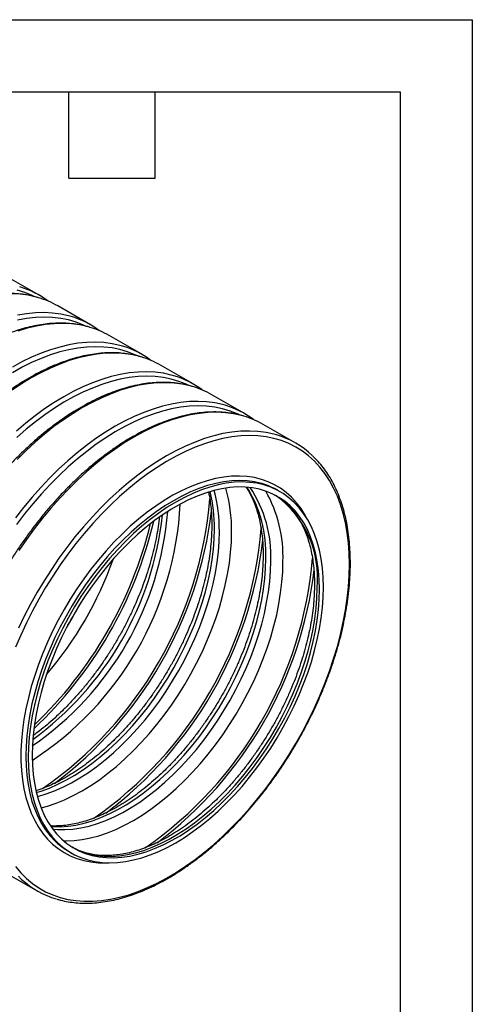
# Model space of a CAD drawing. Header units: millimetres. Extents: x 0 to 140, y 0 to 108.
# Tile 4 of 4: x 120 to 140, y 65 to 108. Entities that reach past the tile are written whole.
import ezdxf

# ---------------------------------------------------------------- set-up
doc = ezdxf.new("R2010")
doc.units = ezdxf.units.MM
doc.header["$LTSCALE"] = 0.5
doc.layers.add('TEXT', color=140, linetype='Continuous', lineweight=25)

msp = doc.modelspace()

# ---------------------------------------------------------------- linework, layer by layer
at = {"color": 7, "linetype": 'Continuous'}
for p, q in [((0.001, 107.951), (139.701, 107.951)), ((139.701, 107.951), (139.701, 0.001))]:
    msp.add_line(p, q, dxfattribs=at)
for p, q in [((120.606, 95.803), (119.172, 96.63)), ((122.868, 94.497), (121.435, 95.324)), ((125.131, 93.191), (123.698, 94.018)), ((127.394, 91.884), (125.961, 92.712)), ((129.656, 90.578), (128.223, 91.405)), ((131.919, 89.272), (130.486, 90.099)), ((131.234, 87.127), (131.125, 87.19)), ((121.926, 71.254), (122.035, 71.192)), ((119.087, 70.353), (120.52, 69.526))]:
    msp.add_line(p, q)
at = {"flags": 128}
for points in [[(120.393, 95.745), (120.302, 95.787), (119.98, 95.914), (119.645, 96.013)], [(120.583, 95.687), (120.474, 95.717), (120.126, 95.793), (119.766, 95.839), (119.395, 95.858)], [(122.016, 94.86), (121.907, 94.89), (121.559, 94.965), (121.199, 95.012), (120.828, 95.031), (120.447, 95.02), (120.058, 94.982), (119.66, 94.915)], [(122.655, 94.439), (122.564, 94.481), (122.243, 94.608), (121.908, 94.706), (121.56, 94.777), (121.2, 94.819), (120.829, 94.832), (120.448, 94.817), (120.058, 94.773), (119.66, 94.701)], [(122.845, 94.381), (122.736, 94.411), (122.389, 94.486), (122.029, 94.533), (121.658, 94.552), (121.277, 94.542), (120.887, 94.503), (120.489, 94.436), (120.085, 94.341), (119.674, 94.218)], [(124.278, 93.554), (124.17, 93.584), (123.822, 93.659), (123.462, 93.706), (123.091, 93.724), (122.71, 93.714), (122.32, 93.676), (121.922, 93.609), (121.518, 93.513), (121.107, 93.39), (120.692, 93.24), (120.274, 93.062), (119.853, 92.857), (119.431, 92.626)], [(124.918, 93.132), (124.827, 93.174), (124.506, 93.301), (124.17, 93.4), (123.822, 93.471), (123.462, 93.513), (123.091, 93.526), (122.71, 93.511), (122.321, 93.467), (121.923, 93.395), (121.519, 93.295), (121.109, 93.166), (120.696, 93.01), (120.278, 92.827), (119.859, 92.617), (119.439, 92.38)], [(125.108, 93.075), (124.999, 93.105), (124.651, 93.18), (124.291, 93.227), (123.921, 93.245), (123.54, 93.235), (123.15, 93.197), (122.752, 93.13), (122.347, 93.035), (121.937, 92.911), (121.522, 92.761), (121.104, 92.583), (120.683, 92.378), (120.261, 92.147), (119.839, 91.891), (119.418, 91.61)], [(126.541, 92.247), (126.432, 92.277), (126.084, 92.353), (125.725, 92.4), (125.354, 92.418), (124.973, 92.408), (124.583, 92.369), (124.185, 92.302), (123.78, 92.207), (123.37, 92.084), (122.955, 91.933), (122.537, 91.755), (122.116, 91.551), (121.694, 91.32), (121.272, 91.064), (120.852, 90.783), (120.433, 90.477), (120.018, 90.149), (119.608, 89.798)], [(127.181, 91.826), (127.09, 91.868), (126.768, 91.995), (126.433, 92.094), (126.085, 92.164), (125.725, 92.207), (125.354, 92.22), (124.973, 92.205), (124.583, 92.161), (124.186, 92.089), (123.782, 91.988), (123.372, 91.86), (122.958, 91.704), (122.541, 91.52), (122.122, 91.31), (121.702, 91.074), (121.282, 90.813), (120.864, 90.526), (120.448, 90.216), (120.036, 89.883), (119.629, 89.528)], [(127.371, 91.768), (127.262, 91.799), (126.914, 91.874), (126.554, 91.921), (126.183, 91.939), (125.802, 91.929), (125.412, 91.891), (125.015, 91.824), (124.61, 91.728), (124.2, 91.605), (123.785, 91.454), (123.366, 91.277), (122.946, 91.072), (122.524, 90.841), (122.102, 90.585), (121.681, 90.304), (121.263, 89.999), (120.848, 89.67), (120.437, 89.319), (120.033, 88.947), (119.635, 88.555)], [(128.804, 90.941), (128.695, 90.971), (128.347, 91.047), (127.987, 91.093), (127.616, 91.112), (127.236, 91.102), (126.846, 91.063), (126.448, 90.996), (126.043, 90.901), (125.633, 90.778), (125.218, 90.627), (124.799, 90.449), (124.379, 90.245), (123.957, 90.014), (123.535, 89.757), (123.114, 89.476), (122.696, 89.171), (122.281, 88.843), (121.87, 88.492), (121.466, 88.12), (121.068, 87.728), (120.678, 87.316), (120.297, 86.887), (119.926, 86.44), (119.566, 85.978)], [(129.444, 90.52), (129.353, 90.562), (129.031, 90.689), (128.696, 90.788), (128.348, 90.858), (127.988, 90.9), (127.617, 90.914), (127.236, 90.899), (126.846, 90.855), (126.449, 90.783), (126.044, 90.682), (125.635, 90.554), (125.221, 90.397), (124.804, 90.214), (124.385, 90.004), (123.964, 89.768), (123.545, 89.506), (123.126, 89.22), (122.711, 88.91), (122.299, 88.577), (121.892, 88.221), (121.491, 87.845), (121.097, 87.448), (120.712, 87.033), (120.336, 86.6), (119.97, 86.15), (119.616, 85.684)], [(129.633, 90.462), (129.525, 90.492), (129.177, 90.568), (128.817, 90.615), (128.446, 90.633), (128.065, 90.623), (127.675, 90.584), (127.277, 90.517), (126.873, 90.422), (126.462, 90.299), (126.047, 90.148), (125.629, 89.97), (125.208, 89.766), (124.786, 89.535), (124.364, 89.279), (123.944, 88.997), (123.525, 88.692), (123.11, 88.364), (122.7, 88.013), (122.295, 87.641), (121.898, 87.249), (121.508, 86.837), (121.127, 86.408), (120.756, 85.961), (120.396, 85.499), (120.048, 85.022), (119.713, 84.532)], [(134.29, 83.928), (134.279, 84.406), (134.246, 84.871), (134.19, 85.32), (134.113, 85.752), (134.014, 86.167), (133.894, 86.562), (133.753, 86.937), (133.591, 87.291), (133.408, 87.623), (133.206, 87.932), (132.985, 88.217), (132.745, 88.477), (132.488, 88.711), (132.213, 88.92), (131.922, 89.101), (131.615, 89.256), (131.294, 89.383), (130.959, 89.481), (130.61, 89.552), (130.25, 89.594), (129.879, 89.608), (129.498, 89.592), (129.109, 89.549), (128.711, 89.476), (128.307, 89.376), (127.898, 89.247), (127.484, 89.091), (127.066, 88.908), (126.647, 88.698), (126.227, 88.462), (125.807, 88.2), (125.389, 87.914), (124.973, 87.604), (124.561, 87.271), (124.154, 86.915), (123.754, 86.539), (123.36, 86.142), (122.974, 85.727), (122.598, 85.293), (122.233, 84.843), (121.878, 84.378), (121.537, 83.899), (121.208, 83.407), (120.894, 82.903), (120.595, 82.39), (120.312, 81.868), (120.046, 81.339), (119.797, 80.804), (119.566, 80.266)], [(131.066, 89.635), (130.958, 89.665), (130.61, 89.74), (130.25, 89.787), (129.879, 89.806), (129.498, 89.796), (129.108, 89.757), (128.71, 89.69), (128.306, 89.595), (127.895, 89.472), (127.481, 89.321), (127.062, 89.143), (126.641, 88.938), (126.22, 88.708), (125.798, 88.451), (125.377, 88.17), (124.958, 87.865), (124.544, 87.537), (124.133, 87.186), (123.729, 86.814), (123.331, 86.422), (122.941, 86.01), (122.56, 85.58), (122.189, 85.134), (121.829, 84.671), (121.481, 84.194), (121.147, 83.705), (120.826, 83.203), (120.52, 82.691), (120.229, 82.169), (119.955, 81.641), (119.698, 81.106)], [(132.43, 85.917), (132.331, 86.1), (132.152, 86.384), (131.954, 86.645), (131.737, 86.882), (131.503, 87.093), (131.251, 87.279), (130.984, 87.438), (130.701, 87.569), (130.405, 87.674), (130.095, 87.75), (129.772, 87.798), (129.439, 87.819), (129.095, 87.81), (128.743, 87.774), (128.383, 87.709), (128.016, 87.616), (127.644, 87.496), (127.268, 87.348), (126.889, 87.173), (126.508, 86.973), (126.127, 86.747), (125.748, 86.496), (125.37, 86.221), (124.996, 85.923), (124.626, 85.603), (124.263, 85.262), (123.906, 84.901), (123.558, 84.521), (123.219, 84.125), (122.891, 83.712), (122.575, 83.284), (122.271, 82.843), (121.982, 82.39), (121.707, 81.927), (121.447, 81.456), (121.204, 80.977), (120.978, 80.492), (120.771, 80.003), (120.582, 79.512), (120.413, 79.021), (120.263, 78.53), (120.134, 78.041), (120.026, 77.557), (119.939, 77.079), (119.873, 76.608), (119.829, 76.145), (119.807, 75.694), (119.807, 75.254), (119.829, 74.827), (119.873, 74.416), (119.939, 74.02), (120.026, 73.642), (120.134, 73.283), (120.263, 72.944), (120.413, 72.626), (120.582, 72.33), (120.771, 72.057), (120.978, 71.808), (121.204, 71.584), (121.447, 71.385), (121.707, 71.213), (121.982, 71.068), (122.271, 70.949), (122.575, 70.859), (122.891, 70.797), (123.219, 70.762), (123.558, 70.756), (123.68, 70.761)], [(130.42, 87.488), (130.411, 87.49), (130.101, 87.562), (129.779, 87.606), (129.445, 87.621), (129.102, 87.607), (128.751, 87.566), (128.392, 87.496), (128.026, 87.398), (127.655, 87.272), (127.281, 87.12), (126.904, 86.94), (126.526, 86.734), (126.148, 86.503), (125.771, 86.248), (125.396, 85.968), (125.026, 85.666), (124.66, 85.342), (124.301, 84.997), (123.949, 84.632), (123.606, 84.25), (123.273, 83.85), (122.951, 83.435), (122.641, 83.005), (122.344, 82.563), (122.062, 82.109), (121.794, 81.646), (121.542, 81.174), (121.308, 80.696), (121.091, 80.212), (120.892, 79.726), (120.712, 79.238), (120.552, 78.749), (120.413, 78.262), (120.294, 77.779), (120.196, 77.3), (120.119, 76.828), (120.064, 76.364), (120.031, 75.91), (120.02, 75.467), (120.031, 75.036), (120.064, 74.62), (120.119, 74.219), (120.196, 73.835), (120.294, 73.47), (120.413, 73.124), (120.552, 72.798), (120.712, 72.495), (120.892, 72.214), (121.091, 71.956), (121.308, 71.724), (121.374, 71.661)], [(133.14, 82.915), (133.129, 83.345), (133.096, 83.762), (133.041, 84.162), (132.964, 84.546), (132.866, 84.912), (132.747, 85.258), (132.608, 85.583), (132.448, 85.887), (132.268, 86.168), (132.069, 86.425), (131.852, 86.658), (131.618, 86.865), (131.366, 87.046), (131.099, 87.201), (130.816, 87.328), (130.519, 87.428), (130.209, 87.5), (129.887, 87.543), (129.554, 87.558), (129.211, 87.545), (128.859, 87.503), (128.5, 87.433), (128.134, 87.335), (127.764, 87.21), (127.389, 87.057), (127.013, 86.877), (126.634, 86.672), (126.256, 86.441), (125.879, 86.185), (125.505, 85.905), (125.134, 85.603), (124.768, 85.279), (124.409, 84.934), (124.058, 84.57), (123.715, 84.187), (123.382, 83.788), (123.059, 83.372), (122.75, 82.943), (122.453, 82.5), (122.17, 82.047), (121.902, 81.583), (121.651, 81.111), (121.416, 80.633), (121.199, 80.15), (121, 79.663), (120.821, 79.175), (120.661, 78.687), (120.521, 78.2), (120.402, 77.716), (120.304, 77.238), (120.228, 76.766), (120.173, 76.302), (120.14, 75.847), (120.129, 75.404), (120.14, 74.974), (120.173, 74.557), (120.228, 74.157), (120.304, 73.773), (120.402, 73.407), (120.521, 73.061), (120.661, 72.736), (120.821, 72.432), (121, 72.151), (121.199, 71.894), (121.416, 71.661), (121.651, 71.454), (121.902, 71.273), (122.17, 71.118), (122.453, 70.991), (122.75, 70.891), (123.059, 70.82), (123.382, 70.776), (123.715, 70.761), (124.058, 70.774), (124.409, 70.816), (124.768, 70.886), (125.134, 70.984), (125.505, 71.109), (125.879, 71.262), (126.256, 71.442), (126.634, 71.647), (127.013, 71.878), (127.389, 72.134), (127.764, 72.414), (128.134, 72.716), (128.5, 73.04), (128.859, 73.385), (129.211, 73.749), (129.554, 74.132), (129.887, 74.532), (130.209, 74.947), (130.519, 75.376), (130.816, 75.819), (131.099, 76.273), (131.366, 76.736), (131.618, 77.208), (131.852, 77.686), (132.069, 78.169), (132.268, 78.656), (132.448, 79.144), (132.608, 79.632), (132.747, 80.119), (132.866, 80.603), (132.964, 81.081), (133.041, 81.553), (133.096, 82.018), (133.129, 82.472), (133.14, 82.915)], [(132.97, 82.817), (132.959, 83.244), (132.925, 83.657), (132.87, 84.054), (132.793, 84.433), (132.694, 84.794), (132.573, 85.136), (132.432, 85.456), (132.271, 85.754), (132.09, 86.029), (131.889, 86.28), (131.67, 86.506), (131.434, 86.706), (131.18, 86.88), (130.911, 87.026), (130.626, 87.145), (130.328, 87.236), (130.016, 87.299), (129.693, 87.332), (129.359, 87.338), (129.015, 87.314), (128.663, 87.262), (128.304, 87.181), (127.939, 87.072), (127.57, 86.936), (127.197, 86.772), (126.822, 86.581), (126.447, 86.364), (126.072, 86.122), (125.699, 85.856), (125.329, 85.565), (124.964, 85.253), (124.605, 84.919), (124.253, 84.565), (123.909, 84.192), (123.575, 83.801), (123.252, 83.394), (122.941, 82.972), (122.642, 82.536), (122.358, 82.089), (122.088, 81.631), (121.835, 81.165), (121.598, 80.692), (121.379, 80.213), (121.179, 79.731), (120.998, 79.246), (120.836, 78.762), (120.695, 78.278), (120.575, 77.798), (120.476, 77.323), (120.398, 76.854), (120.343, 76.393), (120.31, 75.942), (120.299, 75.502), (120.31, 75.075), (120.343, 74.662), (120.398, 74.266), (120.476, 73.886), (120.575, 73.525), (120.695, 73.183), (120.836, 72.863), (120.998, 72.565), (121.179, 72.29), (121.379, 72.039), (121.598, 71.813), (121.835, 71.613), (122.088, 71.439), (122.358, 71.293), (122.642, 71.174), (122.941, 71.083), (123.252, 71.021), (123.575, 70.987), (123.909, 70.982), (124.253, 71.005), (124.605, 71.057), (124.964, 71.138), (125.329, 71.247), (125.699, 71.384), (126.072, 71.547), (126.447, 71.738), (126.822, 71.955), (127.197, 72.197), (127.57, 72.464), (127.939, 72.754), (128.304, 73.066), (128.663, 73.4), (129.015, 73.754), (129.359, 74.127), (129.693, 74.518), (130.016, 74.925), (130.328, 75.347), (130.626, 75.783), (130.911, 76.23), (131.18, 76.688), (131.434, 77.154), (131.67, 77.627), (131.889, 78.106), (132.09, 78.588), (132.271, 79.073), (132.432, 79.557), (132.573, 80.041), (132.694, 80.521), (132.793, 80.996), (132.87, 81.465), (132.925, 81.926), (132.959, 82.377), (132.97, 82.817)], [(120.483, 73.855), (120.695, 73.922), (121.065, 74.059), (121.438, 74.223), (121.813, 74.413), (122.188, 74.63), (122.563, 74.872), (122.936, 75.139), (123.305, 75.429), (123.67, 75.741), (124.03, 76.075), (124.382, 76.429), (124.725, 76.802), (125.059, 77.193), (125.383, 77.6), (125.694, 78.023), (125.992, 78.458), (126.277, 78.905), (126.546, 79.363), (126.8, 79.829), (127.036, 80.302), (127.255, 80.781), (127.456, 81.263), (127.637, 81.748), (127.799, 82.232), (127.94, 82.716), (128.06, 83.196), (128.159, 83.671), (128.236, 84.14), (128.292, 84.601), (128.325, 85.052), (128.336, 85.492)], [(120.528, 73.683), (120.547, 73.688), (120.912, 73.797), (121.282, 73.933), (121.655, 74.097), (122.03, 74.288), (122.405, 74.505), (122.78, 74.747), (123.153, 75.013), (123.522, 75.303), (123.887, 75.616), (124.246, 75.95), (124.598, 76.304), (124.942, 76.677), (125.276, 77.068), (125.599, 77.475), (125.911, 77.897), (126.209, 78.333), (126.494, 78.78), (126.763, 79.238), (127.017, 79.704), (127.253, 80.177), (127.472, 80.656), (127.673, 81.138), (127.854, 81.623), (128.015, 82.107), (128.157, 82.59), (128.277, 83.071), (128.376, 83.546), (128.453, 84.015), (128.509, 84.476), (128.542, 84.927), (128.553, 85.367)], [(120.696, 73.182), (120.978, 73.26), (121.354, 73.387), (121.734, 73.542), (122.116, 73.724), (122.499, 73.932), (122.883, 74.167), (123.265, 74.426), (123.644, 74.709), (124.02, 75.015), (124.39, 75.344), (124.754, 75.693), (125.111, 76.063), (125.458, 76.451), (125.796, 76.856), (126.122, 77.277), (126.437, 77.712), (126.738, 78.161), (127.024, 78.62), (127.295, 79.09), (127.55, 79.568), (127.788, 80.053), (128.008, 80.543), (128.21, 81.036), (128.392, 81.531), (128.554, 82.026), (128.695, 82.519), (128.816, 83.01), (128.915, 83.495), (128.993, 83.973), (129.048, 84.444), (129.082, 84.904), (129.093, 85.353)], [(119.566, 70.591), (119.797, 70.318), (120.046, 70.071), (120.312, 69.849), (120.595, 69.654), (120.894, 69.486), (121.208, 69.345), (121.537, 69.232), (121.878, 69.148), (122.233, 69.091), (122.598, 69.063), (122.974, 69.064), (123.36, 69.094), (123.754, 69.152), (124.154, 69.238), (124.561, 69.353), (124.973, 69.495), (125.389, 69.665), (125.807, 69.862), (126.227, 70.085), (126.647, 70.334), (127.066, 70.608), (127.484, 70.906), (127.898, 71.228), (128.307, 71.572), (128.711, 71.938), (129.109, 72.325), (129.498, 72.731), (129.879, 73.156), (130.25, 73.597), (130.61, 74.055), (130.959, 74.528), (131.294, 75.014), (131.615, 75.512), (131.922, 76.02), (132.213, 76.538), (132.488, 77.064), (132.745, 77.596), (132.985, 78.132), (133.206, 78.673), (133.408, 79.215), (133.591, 79.757), (133.753, 80.298), (133.894, 80.836), (134.014, 81.371), (134.113, 81.899), (134.19, 82.421), (134.246, 82.934), (134.279, 83.436), (134.29, 83.928)], [(121.129, 72.361), (121.204, 72.355), (121.538, 72.35), (121.882, 72.374), (122.234, 72.426), (122.593, 72.507), (122.958, 72.616), (123.328, 72.752), (123.701, 72.916), (124.075, 73.107), (124.451, 73.324), (124.826, 73.566), (125.199, 73.832), (125.568, 74.122), (125.933, 74.435), (126.292, 74.769), (126.644, 75.123), (126.988, 75.496), (127.322, 75.887), (127.645, 76.294), (127.957, 76.716), (128.255, 77.152), (128.54, 77.599), (128.809, 78.057), (129.062, 78.523), (129.299, 78.996), (129.518, 79.475), (129.718, 79.957), (129.9, 80.441), (130.061, 80.926), (130.202, 81.409), (130.323, 81.89), (130.422, 82.365), (130.499, 82.834), (130.554, 83.295), (130.588, 83.746), (130.599, 84.186)], [(121.209, 72.249), (121.421, 72.23), (121.755, 72.225), (122.099, 72.249), (122.451, 72.301), (122.81, 72.382), (123.175, 72.49), (123.545, 72.627), (123.917, 72.791), (124.292, 72.982), (124.668, 73.199), (125.043, 73.441), (125.415, 73.707), (125.785, 73.997), (126.15, 74.31), (126.509, 74.644), (126.861, 74.998), (127.205, 75.371), (127.539, 75.762), (127.862, 76.169), (128.174, 76.591), (128.472, 77.026), (128.757, 77.474), (129.026, 77.931), (129.279, 78.398), (129.516, 78.871), (129.735, 79.35), (129.935, 79.832), (130.117, 80.316), (130.278, 80.801), (130.419, 81.284), (130.539, 81.764), (130.638, 82.24), (130.716, 82.709), (130.771, 83.17), (130.805, 83.621), (130.816, 84.061)], [(121.691, 71.73), (121.802, 71.728), (122.15, 71.741), (122.507, 71.783), (122.871, 71.854), (123.241, 71.954), (123.617, 72.081), (123.996, 72.236), (124.378, 72.418), (124.762, 72.626), (125.145, 72.86), (125.527, 73.12), (125.907, 73.403), (126.282, 73.709), (126.653, 74.038), (127.017, 74.387), (127.373, 74.757), (127.721, 75.144), (128.059, 75.55), (128.385, 75.971), (128.699, 76.406), (129, 76.854), (129.287, 77.314), (129.558, 77.784), (129.813, 78.262), (130.051, 78.747), (130.271, 79.237), (130.472, 79.73), (130.654, 80.225), (130.816, 80.72), (130.958, 81.213), (131.079, 81.703), (131.178, 82.188), (131.255, 82.667), (131.311, 83.137), (131.345, 83.598), (131.356, 84.047)], [(122.101, 71.432), (122.249, 71.355), (122.534, 71.236), (122.832, 71.146), (123.144, 71.083), (123.467, 71.049), (123.801, 71.044), (124.145, 71.068), (124.497, 71.12), (124.856, 71.201), (125.221, 71.309), (125.59, 71.446), (125.963, 71.61), (126.338, 71.801), (126.714, 72.018), (127.088, 72.26), (127.461, 72.526), (127.831, 72.816), (128.196, 73.129), (128.555, 73.463), (128.907, 73.817), (129.251, 74.19), (129.585, 74.581), (129.908, 74.988), (130.219, 75.41), (130.518, 75.845), (130.802, 76.293), (131.072, 76.75), (131.325, 77.217), (131.562, 77.69), (131.781, 78.169), (131.981, 78.651), (132.162, 79.135), (132.324, 79.62), (132.465, 80.103), (132.585, 80.583), (132.684, 81.059), (132.762, 81.528), (132.817, 81.989), (132.85, 82.44), (132.862, 82.88)], [(119.698, 70.163), (119.837, 70.029)]]:
    msp.add_lwpolyline(points, dxfattribs=at)
for centre, radius, start, end in [((118.684, 92.475), 3.843, 52.8398, 73.8468), ((119.503, 91.969), 3.871, 60.0634, 73.8097), ((120.947, 91.169), 3.843, 52.8398, 73.8468), ((121.766, 90.663), 3.871, 60.0634, 73.8097), ((123.209, 89.862), 3.843, 52.8398, 73.8468), ((124.029, 89.357), 3.871, 60.0634, 73.8097), ((125.472, 88.556), 3.843, 52.8398, 73.8468), ((126.291, 88.051), 3.871, 60.0634, 73.8097), ((127.735, 87.25), 3.843, 52.8398, 73.8468), ((128.554, 86.744), 3.871, 60.0634, 73.8097), ((129.993, 85.936), 3.851, 46.23, 73.8212), ((125.128, 84.42), 5.476, 357.5446, 32.0621), ((125.474, 84.32), 5.348, 357.2259, 34.0421), ((129.569, 84.489), 3.118, 60.0465, 74.1484), ((121.506, 85.56), 6.83, 359.4296, 13.3637), ((121.83, 85.442), 6.723, 359.3558, 15.0308), ((122.113, 85.432), 6.98, 359.3497, 15.4464), ((125.539, 84.274), 5.821, 357.7691, 29.6761), ((128.385, 83.332), 4.499, 354.2284, 53.5337), ((112.501, 87.318), 14.347, 302.9339, 357.0715), ((110.881, 88.254), 17.315, 304.7941, 355.2166), ((112.39, 87.383), 13.936, 304.626, 355.3794), ((111.998, 87.609), 14.129, 306.1174, 353.888), ((110.664, 88.378), 17.667, 306.9544, 353.1742), ((107.737, 90.068), 18.417, 313.3232, 346.6822), ((107.723, 90.077), 18.327, 313.7504, 346.2549), ((113.143, 86.948), 17.315, 304.7941, 355.2166), ((112.927, 87.071), 17.667, 306.9544, 353.1742), ((108.935, 89.377), 15.822, 319.3275, 340.6778), ((115.406, 85.641), 17.315, 304.7941, 355.2166), ((115.189, 85.765), 17.667, 306.9544, 353.1742), ((108.744, 89.487), 15.505, 327.8795, 332.1259), ((123.483, 73.947), 3.11, 227.3123, 239.9659), ((122.444, 72.859), 3.848, 227.3398, 253.6638)]:
    msp.add_arc(centre, radius, start, end)
for points, knots in [([(120.558, 95.695), (120.473, 95.719), (120.28, 95.774), (119.966, 95.829), (119.618, 95.866), (119.26, 95.876), (118.893, 95.861), (118.518, 95.82), (118.137, 95.754), (117.749, 95.662), (117.357, 95.545), (116.961, 95.402), (116.562, 95.236), (116.16, 95.045), (115.758, 94.83), (115.356, 94.592), (114.955, 94.332), (114.557, 94.05), (114.161, 93.747), (113.769, 93.424), (113.382, 93.081), (113.001, 92.719), (112.627, 92.34), (112.26, 91.944), (111.902, 91.532), (111.553, 91.105), (111.214, 90.664), (110.887, 90.211), (110.571, 89.746), (110.268, 89.27), (109.979, 88.785), (109.703, 88.292), (109.443, 87.792), (109.197, 87.287), (108.968, 86.776), (108.755, 86.263), (108.559, 85.748), (108.381, 85.231), (108.22, 84.716), (108.078, 84.202), (107.955, 83.691), (107.851, 83.184), (107.766, 82.683), (107.701, 82.188), (107.656, 81.702), (107.63, 81.224), (107.625, 80.756), (107.639, 80.3), (107.674, 79.857), (107.729, 79.427), (107.803, 79.011), (107.897, 78.612), (108.011, 78.229), (108.145, 77.864), (108.297, 77.517), (108.467, 77.191), (108.656, 76.885), (108.862, 76.599), (109.087, 76.338), (109.245, 76.171), (109.332, 76.097), (109.334, 76.095)], [0, 0, 0, 0, 0.0134169, 0.0305371, 0.0476863, 0.0648676, 0.0820809, 0.0993241, 0.1165934, 0.1338845, 0.1511925, 0.1685132, 0.1858425, 0.2031772, 0.2205148, 0.237853, 0.2551901, 0.2725254, 0.2898582, 0.3071882, 0.3245153, 0.3418395, 0.3591609, 0.3764797, 0.3937962, 0.4111106, 0.4284233, 0.4457346, 0.4630447, 0.4803541, 0.4976631, 0.5149721, 0.5322812, 0.5495909, 0.5669015, 0.5842133, 0.6015266, 0.6188419, 0.6361594, 0.6534796, 0.6708025, 0.6881287, 0.7054582, 0.7227911, 0.7401277, 0.7574677, 0.7748108, 0.7921565, 0.809504, 0.8268515, 0.8441969, 0.8615375, 0.87887, 0.8961903, 0.9134939, 0.9307758, 0.9480312, 0.9652559, 0.9824475, 0.9996056, 1, 1, 1, 1]), ([(122.821, 94.389), (122.736, 94.413), (122.543, 94.467), (122.228, 94.523), (121.88, 94.56), (121.522, 94.57), (121.156, 94.555), (120.781, 94.514), (120.399, 94.448), (120.012, 94.356), (119.62, 94.238), (119.223, 94.096), (118.824, 93.929), (118.423, 93.738), (118.021, 93.524), (117.619, 93.286), (117.218, 93.026), (116.819, 92.744), (116.424, 92.441), (116.032, 92.118), (115.645, 91.775), (115.264, 91.413), (114.889, 91.034), (114.523, 90.638), (114.164, 90.226), (113.816, 89.799), (113.477, 89.358), (113.15, 88.904), (112.834, 88.439), (112.531, 87.964), (112.242, 87.479), (111.966, 86.986), (111.705, 86.486), (111.46, 85.98), (111.23, 85.47), (111.017, 84.957), (110.822, 84.441), (110.643, 83.925), (110.483, 83.41), (110.341, 82.896), (110.218, 82.385), (110.114, 81.878), (110.029, 81.377), (109.964, 80.882), (109.919, 80.395), (109.893, 79.918), (109.888, 79.45), (109.902, 78.994), (109.937, 78.551), (109.991, 78.121), (110.066, 77.705), (110.16, 77.306), (110.274, 76.923), (110.407, 76.558), (110.559, 76.211), (110.73, 75.884), (110.919, 75.578), (111.125, 75.293), (111.35, 75.032), (111.508, 74.865), (111.595, 74.791), (111.597, 74.789)], [0, 0, 0, 0, 0.013417, 0.030537, 0.047686, 0.064868, 0.082081, 0.099324, 0.116593, 0.133884, 0.151193, 0.168513, 0.185842, 0.203177, 0.220515, 0.237853, 0.25519, 0.272525, 0.289858, 0.307188, 0.324515, 0.341839, 0.359161, 0.37648, 0.393796, 0.411111, 0.428423, 0.445735, 0.463045, 0.480354, 0.497663, 0.514972, 0.532281, 0.549591, 0.566901, 0.584213, 0.601527, 0.618842, 0.636159, 0.65348, 0.670803, 0.688129, 0.705458, 0.722791, 0.740128, 0.757468, 0.774811, 0.792157, 0.809504, 0.826851, 0.844197, 0.861537, 0.87887, 0.89619, 0.913494, 0.930776, 0.948031, 0.965256, 0.982448, 0.999606, 1, 1, 1, 1]), ([(125.084, 93.083), (124.999, 93.107), (124.806, 93.161), (124.491, 93.216), (124.143, 93.253), (123.785, 93.264), (123.418, 93.249), (123.044, 93.208), (122.662, 93.141), (122.275, 93.05), (121.882, 92.932), (121.486, 92.79), (121.087, 92.623), (120.686, 92.432), (120.284, 92.218), (119.882, 91.98), (119.481, 91.72), (119.082, 91.438), (118.686, 91.135), (118.294, 90.811), (117.907, 90.468), (117.526, 90.107), (117.152, 89.728), (116.785, 89.331), (116.427, 88.919), (116.078, 88.492), (115.74, 88.052), (115.412, 87.598), (115.097, 87.133), (114.794, 86.658), (114.504, 86.173), (114.229, 85.68), (113.968, 85.18), (113.723, 84.674), (113.493, 84.164), (113.28, 83.651), (113.084, 83.135), (112.906, 82.619), (112.746, 82.103), (112.604, 81.589), (112.481, 81.078), (112.377, 80.572), (112.292, 80.07), (112.227, 79.576), (112.181, 79.089), (112.156, 78.612), (112.15, 78.144), (112.165, 77.688), (112.199, 77.244), (112.254, 76.814), (112.329, 76.399), (112.423, 75.999), (112.537, 75.616), (112.67, 75.251), (112.822, 74.905), (112.993, 74.578), (113.182, 74.272), (113.388, 73.987), (113.612, 73.726), (113.77, 73.558), (113.858, 73.484), (113.859, 73.483)], [0, 0, 0, 0, 0.0134169, 0.0305371, 0.0476863, 0.0648676, 0.0820809, 0.0993241, 0.1165934, 0.1338845, 0.1511925, 0.1685132, 0.1858425, 0.2031772, 0.2205148, 0.237853, 0.2551901, 0.2725254, 0.2898582, 0.3071882, 0.3245153, 0.3418395, 0.3591609, 0.3764797, 0.3937962, 0.4111106, 0.4284233, 0.4457346, 0.4630447, 0.4803541, 0.4976631, 0.5149721, 0.5322812, 0.5495909, 0.5669015, 0.5842133, 0.6015266, 0.6188419, 0.6361594, 0.6534796, 0.6708025, 0.6881287, 0.7054582, 0.7227911, 0.7401277, 0.7574677, 0.7748108, 0.7921565, 0.809504, 0.8268515, 0.8441969, 0.8615375, 0.87887, 0.8961903, 0.9134939, 0.9307758, 0.9480312, 0.9652559, 0.9824475, 0.9996056, 1, 1, 1, 1]), ([(127.346, 91.776), (127.262, 91.8), (127.068, 91.855), (126.754, 91.91), (126.406, 91.947), (126.048, 91.958), (125.681, 91.943), (125.306, 91.902), (124.925, 91.835), (124.537, 91.743), (124.145, 91.626), (123.749, 91.484), (123.35, 91.317), (122.948, 91.126), (122.546, 90.911), (122.144, 90.674), (121.744, 90.414), (121.345, 90.132), (120.949, 89.829), (120.557, 89.505), (120.17, 89.162), (119.789, 88.801), (119.415, 88.421), (119.048, 88.025), (118.69, 87.613), (118.341, 87.186), (118.003, 86.745), (117.675, 86.292), (117.36, 85.827), (117.057, 85.351), (116.767, 84.867), (116.491, 84.374), (116.231, 83.874), (115.985, 83.368), (115.756, 82.858), (115.543, 82.344), (115.347, 81.829), (115.169, 81.313), (115.008, 80.797), (114.866, 80.283), (114.743, 79.772), (114.639, 79.266), (114.555, 78.764), (114.489, 78.27), (114.444, 77.783), (114.418, 77.305), (114.413, 76.838), (114.428, 76.382), (114.462, 75.938), (114.517, 75.508), (114.591, 75.093), (114.686, 74.693), (114.799, 74.31), (114.933, 73.945), (115.085, 73.599), (115.255, 73.272), (115.444, 72.966), (115.65, 72.68), (115.875, 72.42), (116.033, 72.252), (116.12, 72.178), (116.122, 72.177)], [0, 0, 0, 0, 0.013417, 0.030537, 0.047686, 0.064868, 0.082081, 0.099324, 0.116593, 0.133884, 0.151193, 0.168513, 0.185842, 0.203177, 0.220515, 0.237853, 0.25519, 0.272525, 0.289858, 0.307188, 0.324515, 0.341839, 0.359161, 0.37648, 0.393796, 0.411111, 0.428423, 0.445735, 0.463045, 0.480354, 0.497663, 0.514972, 0.532281, 0.549591, 0.566901, 0.584213, 0.601527, 0.618842, 0.636159, 0.65348, 0.670803, 0.688129, 0.705458, 0.722791, 0.740128, 0.757468, 0.774811, 0.792157, 0.809504, 0.826851, 0.844197, 0.861537, 0.87887, 0.89619, 0.913494, 0.930776, 0.948031, 0.965256, 0.982448, 0.999606, 1, 1, 1, 1]), ([(129.609, 90.47), (129.524, 90.494), (129.331, 90.549), (129.016, 90.604), (128.668, 90.641), (128.31, 90.651), (127.944, 90.636), (127.569, 90.595), (127.188, 90.529), (126.8, 90.437), (126.408, 90.32), (126.011, 90.178), (125.612, 90.011), (125.211, 89.82), (124.809, 89.605), (124.407, 89.368), (124.006, 89.107), (123.607, 88.825), (123.212, 88.522), (122.82, 88.199), (122.433, 87.856), (122.052, 87.494), (121.677, 87.115), (121.311, 86.719), (120.952, 86.307), (120.604, 85.88), (120.265, 85.439), (119.938, 84.986), (119.622, 84.521), (119.319, 84.045), (119.03, 83.56), (118.754, 83.067), (118.493, 82.567), (118.248, 82.062), (118.018, 81.552), (117.806, 81.038), (117.61, 80.523), (117.431, 80.007), (117.271, 79.491), (117.129, 78.977), (117.006, 78.466), (116.902, 77.959), (116.817, 77.458), (116.752, 76.963), (116.707, 76.477), (116.681, 75.999), (116.676, 75.532), (116.69, 75.075), (116.725, 74.632), (116.779, 74.202), (116.854, 73.786), (116.948, 73.387), (117.062, 73.004), (117.195, 72.639), (117.347, 72.293), (117.518, 71.966), (117.707, 71.66), (117.913, 71.374), (118.138, 71.114), (118.296, 70.946), (118.383, 70.872), (118.385, 70.87)], [0, 0, 0, 0, 0.013417, 0.030537, 0.047686, 0.064868, 0.082081, 0.099324, 0.116593, 0.133884, 0.151193, 0.168513, 0.185842, 0.203177, 0.220515, 0.237853, 0.25519, 0.272525, 0.289858, 0.307188, 0.324515, 0.341839, 0.359161, 0.37648, 0.393796, 0.411111, 0.428423, 0.445735, 0.463045, 0.480354, 0.497663, 0.514972, 0.532281, 0.549591, 0.566901, 0.584213, 0.601527, 0.618842, 0.636159, 0.65348, 0.670803, 0.688129, 0.705458, 0.722791, 0.740128, 0.757468, 0.774811, 0.792157, 0.809504, 0.826851, 0.844197, 0.861537, 0.87887, 0.89619, 0.913494, 0.930776, 0.948031, 0.965256, 0.982448, 0.999606, 1, 1, 1, 1]), ([(134.327, 83.987), (134.327, 84.068), (134.325, 84.304), (134.307, 84.685), (134.267, 85.124), (134.206, 85.55), (134.126, 85.961), (134.025, 86.355), (133.906, 86.733), (133.767, 87.093), (133.609, 87.433), (133.433, 87.754), (133.239, 88.054), (133.027, 88.331), (132.839, 88.547), (132.716, 88.662), (132.676, 88.699)], [0, 0, 0, 0, 0.040577, 0.117607, 0.194651, 0.271692, 0.34872, 0.425724, 0.502686, 0.579588, 0.656409, 0.733128, 0.809722, 0.886176, 0.962482, 1, 1, 1, 1]), ([(129.731, 87.329), (129.753, 87.298), (129.829, 87.186), (129.944, 86.971), (130.075, 86.685), (130.188, 86.38), (130.283, 86.056), (130.36, 85.716), (130.419, 85.359), (130.46, 84.987), (130.478, 84.649), (130.483, 84.364), (130.479, 84.074), (130.463, 83.727), (130.424, 83.304), (130.366, 82.872), (130.289, 82.433), (130.194, 81.987), (130.08, 81.536), (129.947, 81.082), (129.797, 80.626), (129.629, 80.17), (129.444, 79.715), (129.242, 79.262), (129.025, 78.814), (128.793, 78.37), (128.546, 77.934), (128.286, 77.505), (128.013, 77.087), (127.728, 76.679), (127.432, 76.284), (127.126, 75.902), (126.811, 75.534), (126.489, 75.183), (126.159, 74.848), (125.823, 74.531), (125.483, 74.234), (125.14, 73.956), (124.793, 73.699), (124.446, 73.463), (124.099, 73.249), (123.753, 73.058), (123.409, 72.89), (123.069, 72.746), (122.733, 72.625), (122.403, 72.528), (122.079, 72.456), (121.763, 72.407), (121.456, 72.384), (121.237, 72.379), (121.124, 72.389), (121.107, 72.391)], [0, 0, 0, 0, 0.008458, 0.030279, 0.05195, 0.073501, 0.094962, 0.11636, 0.137718, 0.159052, 0.180376, 0.193809, 0.204985, 0.226307, 0.247641, 0.268986, 0.290343, 0.311714, 0.333097, 0.354493, 0.3759, 0.397317, 0.418742, 0.440175, 0.461612, 0.483054, 0.504497, 0.525942, 0.547384, 0.568823, 0.590258, 0.611685, 0.633105, 0.654514, 0.675912, 0.697297, 0.718668, 0.740024, 0.761365, 0.78269, 0.804, 0.825297, 0.846584, 0.867868, 0.889154, 0.910451, 0.931774, 0.953142, 0.974578, 0.996111, 1, 1, 1, 1]), ([(128.076, 87.104), (128.082, 87.076), (128.115, 86.935), (128.156, 86.665), (128.197, 86.294), (128.216, 85.955), (128.22, 85.67), (128.216, 85.38), (128.2, 85.033), (128.161, 84.61), (128.104, 84.178), (128.027, 83.739), (127.931, 83.293), (127.817, 82.842), (127.684, 82.388), (127.534, 81.933), (127.366, 81.476), (127.181, 81.021), (126.98, 80.569), (126.763, 80.12), (126.53, 79.676), (126.284, 79.24), (126.023, 78.812), (125.75, 78.393), (125.465, 77.985), (125.169, 77.59), (124.864, 77.208), (124.549, 76.84), (124.226, 76.489), (123.896, 76.154), (123.561, 75.838), (123.221, 75.54), (122.877, 75.262), (122.531, 75.005), (122.184, 74.769), (121.836, 74.555), (121.49, 74.364), (121.147, 74.197), (120.807, 74.051), (120.586, 73.975), (120.475, 73.937)], [0, 0, 0, 0, 0.006837, 0.034294, 0.061721, 0.089134, 0.106404, 0.120772, 0.148183, 0.17561, 0.203051, 0.230508, 0.257982, 0.285472, 0.312978, 0.340499, 0.368032, 0.395577, 0.42313, 0.45069, 0.478255, 0.505822, 0.533391, 0.560957, 0.588519, 0.616075, 0.643622, 0.671158, 0.698682, 0.726191, 0.753684, 0.781158, 0.808614, 0.836049, 0.863464, 0.890859, 0.918239, 0.945606, 0.972968, 1, 1, 1, 1]), ([(130.972, 86.997), (131.006, 86.979), (131.12, 86.918), (131.302, 86.789), (131.516, 86.609), (131.713, 86.405), (131.895, 86.18), (132.059, 85.933), (132.207, 85.666), (132.338, 85.379), (132.451, 85.073), (132.546, 84.75), (132.623, 84.41), (132.682, 84.053), (132.722, 83.681), (132.742, 83.343), (132.744, 83.127), (132.744, 83.043)], [0, 0, 0, 0, 0.030386, 0.103845, 0.177211, 0.250203, 0.322656, 0.394509, 0.465792, 0.536585, 0.606985, 0.677094, 0.746997, 0.816767, 0.88646, 0.956118, 1, 1, 1, 1]), ([(125.903, 85.993), (125.9, 85.967), (125.886, 85.8), (125.84, 85.484), (125.764, 85.045), (125.668, 84.599), (125.554, 84.149), (125.422, 83.695), (125.271, 83.239), (125.103, 82.783), (124.918, 82.327), (124.717, 81.875), (124.5, 81.426), (124.268, 80.983), (124.021, 80.546), (123.761, 80.118), (123.488, 79.699), (123.203, 79.292), (122.907, 78.896), (122.601, 78.514), (122.286, 78.147), (121.963, 77.795), (121.633, 77.461), (121.298, 77.144), (120.958, 76.847), (120.641, 76.589), (120.438, 76.44), (120.35, 76.376)], [0, 0, 0, 0, 0.007679, 0.04932, 0.090986, 0.132677, 0.174393, 0.216133, 0.257895, 0.299676, 0.341474, 0.383285, 0.425106, 0.466936, 0.508769, 0.550603, 0.592434, 0.634259, 0.676074, 0.717876, 0.759662, 0.801429, 0.843173, 0.884892, 0.926584, 0.968247, 1, 1, 1, 1]), ([(121.386, 69.159), (121.442, 69.142), (121.604, 69.093), (121.887, 69.038), (122.232, 68.993), (122.587, 68.974), (122.951, 68.982), (123.323, 69.015), (123.703, 69.074), (124.089, 69.158), (124.48, 69.268), (124.875, 69.402), (125.273, 69.562), (125.674, 69.746), (126.076, 69.953), (126.478, 70.184), (126.879, 70.437), (127.279, 70.713), (127.676, 71.01), (128.069, 71.327), (128.457, 71.664), (128.84, 72.02), (129.217, 72.394), (129.586, 72.786), (129.947, 73.193), (130.298, 73.615), (130.64, 74.052), (130.971, 74.502), (131.29, 74.963), (131.597, 75.436), (131.891, 75.918), (132.17, 76.409), (132.436, 76.907), (132.686, 77.411), (132.92, 77.92), (133.138, 78.432), (133.339, 78.947), (133.523, 79.463), (133.688, 79.979), (133.836, 80.494), (133.965, 81.006), (134.075, 81.514), (134.165, 82.017), (134.236, 82.514), (134.288, 83.003), (134.319, 83.475), (134.327, 83.801), (134.327, 83.967), (134.327, 83.987)], [0, 0, 0, 0, 0.011471, 0.033652, 0.05587, 0.078128, 0.100428, 0.122768, 0.145143, 0.167548, 0.189977, 0.212424, 0.234884, 0.257352, 0.279825, 0.302299, 0.324772, 0.347244, 0.369712, 0.392176, 0.414637, 0.437095, 0.459548, 0.481998, 0.504445, 0.526889, 0.549331, 0.571771, 0.594209, 0.616646, 0.639082, 0.661519, 0.683955, 0.706392, 0.72883, 0.751269, 0.773711, 0.796154, 0.818601, 0.841051, 0.863504, 0.885961, 0.908423, 0.930889, 0.953359, 0.975835, 0.997129, 1, 1, 1, 1]), ([(132.744, 83.043), (132.744, 82.973), (132.742, 82.768), (132.725, 82.421), (132.687, 81.998), (132.629, 81.566), (132.552, 81.126), (132.457, 80.681), (132.342, 80.23), (132.21, 79.776), (132.059, 79.32), (131.891, 78.864), (131.706, 78.409), (131.505, 77.956), (131.288, 77.507), (131.056, 77.064), (130.809, 76.628), (130.549, 76.199), (130.276, 75.781), (129.991, 75.373), (129.695, 74.977), (129.389, 74.595), (129.074, 74.228), (128.751, 73.876), (128.422, 73.542), (128.086, 73.225), (127.746, 72.927), (127.402, 72.65), (127.056, 72.392), (126.709, 72.157), (126.362, 71.943), (126.016, 71.752), (125.672, 71.584), (125.332, 71.439), (124.996, 71.319), (124.666, 71.222), (124.342, 71.149), (124.026, 71.101), (123.718, 71.077), (123.419, 71.076), (123.13, 71.1), (122.85, 71.148), (122.581, 71.221), (122.323, 71.317), (122.161, 71.401), (122.08, 71.443)], [0, 0, 0, 0, 0.012251, 0.035623, 0.059008, 0.082406, 0.105817, 0.129243, 0.152683, 0.176136, 0.199602, 0.223078, 0.246564, 0.270057, 0.293556, 0.317059, 0.340565, 0.364071, 0.387576, 0.411076, 0.434572, 0.45806, 0.481539, 0.505007, 0.528463, 0.551904, 0.575331, 0.59874, 0.622133, 0.645508, 0.668868, 0.692213, 0.715547, 0.738878, 0.76221, 0.785555, 0.808929, 0.832351, 0.855849, 0.879452, 0.903195, 0.927111, 0.951224, 0.975541, 1, 1, 1, 1])]:
    msp.add_open_spline(points, degree=3, knots=knots)
at = {"layer": 'TEXT'}
for p, q in [((3.175, 104.775), (136.525, 104.775)), ((121.92, 100.965), (121.92, 104.775)), ((125.73, 100.965), (125.73, 104.775)), ((136.525, 104.775), (136.525, 3.175)), ((121.92, 100.965), (125.73, 100.965))]:
    msp.add_line(p, q, dxfattribs=at)

doc.saveas('drawing.dxf')
